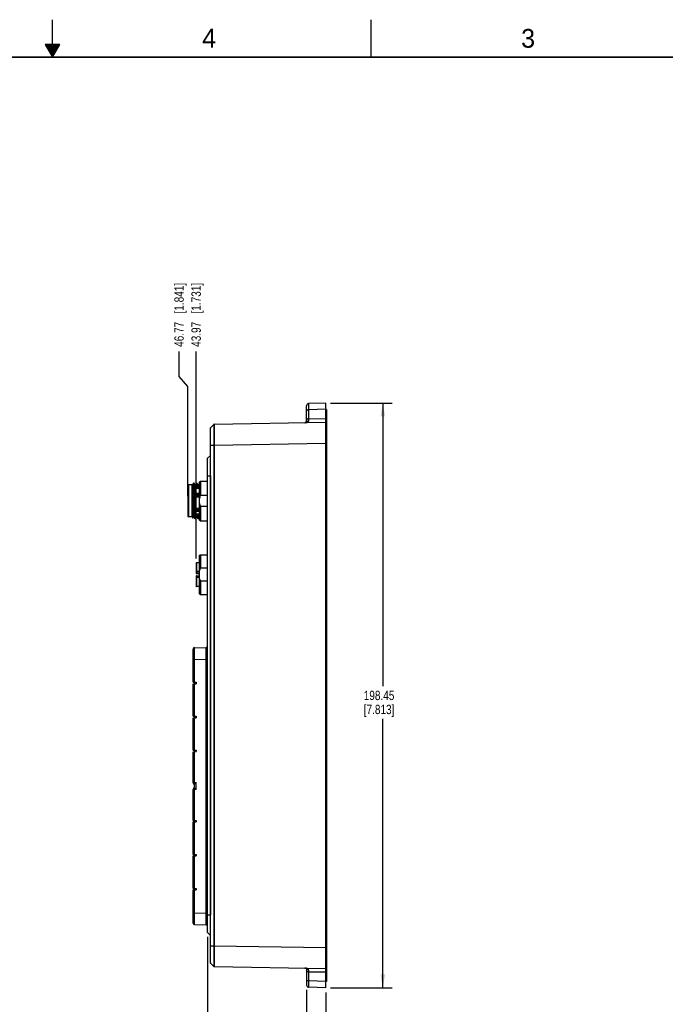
# Model space of a CAD drawing. Header units: inches. Extents: x 0 to 34, y 0 to 22.
# Tile 30 of 63: x 16.6 to 25.2, y 8.8 to 22. Entities that reach past the tile are written whole.
import ezdxf

# ---------------------------------------------------------------- set-up
doc = ezdxf.new("R2010")
doc.units = ezdxf.units.IN
doc.header["$LTSCALE"] = 1.87
doc.header["$MEASUREMENT"] = 0
doc.layers.get('0').update_dxf_attribs({"linetype": 'CONTINUOUS'})
doc.layers.add('DIMENSIONS', color=7, linetype='CONTINUOUS')
doc.styles.get("Standard").update_dxf_attribs({"font": 'txt', "width": 0.8})
doc.styles.add('TEXTSTYLE_2', font='txt')
doc.dimstyles.new('DIMSTYLE_1', dxfattribs={"dimtxt": 0.125, "dimasz": 0.18, "dimexe": 0.125, "dimexo": 0.0625, "dimgap": 0.0625, "dimtad": 0, "dimtih": 1, "dimtoh": 1, "dimzin": 0, "dimdsep": 46, "dimtxsty": 'STANDARD', "dimblk": '_FILLED', "dimblk1": '_FILLED', "dimblk2": '_FILLED', "dimcen": 0.09, "dimazin": 0, "dimtp": 0.01, "dimtm": 0.01, "dimtfac": 1, "dimtofl": 0, "dimtmove": 0, "dimatfit": 3, "dimldrblk": '_FILLED', "dimfxl": 1, "dimtolj": 1, "dimtzin": 0, "dimarcsym": 0})
doc.dimstyles.new('DIMSTYLE_2', dxfattribs={"dimtxt": 0.125, "dimasz": 0.18, "dimexe": 0.125, "dimexo": 0.0625, "dimgap": 0.03125, "dimtad": 0, "dimtih": 1, "dimtoh": 1, "dimzin": 0, "dimdsep": 46, "dimtxsty": 'STANDARD', "dimblk": '_FILLED', "dimblk1": '_FILLED', "dimblk2": '_FILLED', "dimcen": 0.09, "dimazin": 0, "dimtp": 0.01, "dimtm": 0.01, "dimtfac": 1, "dimtofl": 0, "dimtmove": 0, "dimatfit": 3, "dimldrblk": '_FILLED', "dimfxl": 1, "dimtolj": 1, "dimtzin": 0, "dimarcsym": 0})

# ---------------------------------------------------------------- blocks, each defined once
blk = doc.blocks.new('_FILLED')
at = {"color": 0, "linetype": 'BYBLOCK'}
blk.add_solid([(0, 0), (-1, 0.174), (-1, -0.174)], dxfattribs=at)
blk = doc.blocks.new('*D7')
at = {"layer": 'DIMENSIONS', "color": 2, "linetype": 'CONTINUOUS'}
for p, q in [((20.711, 16.879), (21.535, 16.879)), ((21.41, 16.879), (21.41, 13.097)), ((21.41, 9.066), (21.41, 12.66)), ((20.711, 9.066), (21.535, 9.066))]:
    blk.add_line(p, q, dxfattribs=at)
at = {"layer": 'DIMENSIONS', "color": 2, "linetype": 'CONTINUOUS', "xscale": 0.18, "yscale": 0.18, "zscale": 0.18}
for p, rotation in [((21.41, 16.879), 90), ((21.41, 9.066), 270)]:
    blk.add_blockref('_FILLED', p, dxfattribs=dict(at, rotation=rotation))
at = {"layer": 'DIMENSIONS', "color": 2, "linetype": 'CONTINUOUS', "insert": (21.36, 13.035), "char_height": 0.125, "width": 0.7, "attachment_point": 2, "line_spacing_factor": 0.9}
blk.add_mtext('198.45\\P[7.813]', dxfattribs=at)
blk = doc.blocks.new('*D8')
at = {"layer": 'DIMENSIONS', "color": 2, "linetype": 'CONTINUOUS'}
blk.add_line((20.392, 9.039), (20.392, 8.378), dxfattribs=at)
at = {"layer": 'DIMENSIONS', "color": 2, "linetype": 'CONTINUOUS', "insert": (20.33, 8.316), "char_height": 0.125, "width": 1.425, "attachment_point": 3, "rotation": 90, "line_spacing_factor": 0.9}
blk.add_mtext('2X 6.50{\\ftxt.shx;\\W1.000000;\\H0.125000; }[.256]', dxfattribs=at)
blk = doc.blocks.new('*D9')
at = {"layer": 'DIMENSIONS', "color": 2, "linetype": 'CONTINUOUS'}
blk.add_line((20.648, 9.003), (20.648, 8.378), dxfattribs=at)
at = {"layer": 'DIMENSIONS', "color": 2, "linetype": 'CONTINUOUS', "insert": (20.586, 8.316), "char_height": 0.125, "width": 1.125, "attachment_point": 3, "rotation": 90, "line_spacing_factor": 0.9}
blk.add_mtext('0.00{\\ftxt.shx;\\W1.000000;\\H0.125000; }[.000]', dxfattribs=at)
blk = doc.blocks.new('*D10')
at = {"layer": 'DIMENSIONS', "color": 2, "linetype": 'CONTINUOUS'}
blk.add_line((19.069, 9.745), (19.069, 8.378), dxfattribs=at)
at = {"layer": 'DIMENSIONS', "color": 2, "linetype": 'CONTINUOUS', "insert": (19.007, 8.316), "char_height": 0.125, "width": 1.325, "attachment_point": 3, "rotation": 90, "line_spacing_factor": 0.9}
blk.add_mtext('40.10{\\ftxt.shx;\\W1.000000;\\H0.125000; }[1.579]', dxfattribs=at)
blk = doc.blocks.new('*D11')
at = {"layer": 'DIMENSIONS', "color": 2, "linetype": 'CONTINUOUS'}
blk.add_line((18.917, 14.802), (18.917, 17.566), dxfattribs=at)
at = {"layer": 'DIMENSIONS', "color": 2, "linetype": 'CONTINUOUS', "insert": (18.855, 17.629), "char_height": 0.125, "width": 1.325, "attachment_point": 1, "rotation": 90, "line_spacing_factor": 0.9}
blk.add_mtext('43.97{\\ftxt.shx;\\W1.000000;\\H0.125000; }[1.731]', dxfattribs=at)
blk = doc.blocks.new('*D12')
at = {"layer": 'DIMENSIONS', "color": 2, "linetype": 'CONTINUOUS'}
for p, q in [((18.689, 17.231), (18.689, 17.566)), ((18.807, 17.099), (18.689, 17.231)), ((18.807, 15.633), (18.807, 17.099))]:
    blk.add_line(p, q, dxfattribs=at)
at = {"layer": 'DIMENSIONS', "color": 2, "linetype": 'CONTINUOUS', "insert": (18.627, 17.629), "char_height": 0.125, "width": 1.325, "attachment_point": 1, "rotation": 90, "line_spacing_factor": 0.9}
blk.add_mtext('46.77{\\ftxt.shx;\\W1.000000;\\H0.125000; }[1.841]', dxfattribs=at)

msp = doc.modelspace()

# ---------------------------------------------------------------- linework, layer by layer
at = {"color": 2, "linetype": 'CONTINUOUS'}
for p, q in [((17, 21.5), (17, 22)), ((21.25, 22), (21.25, 21.5)), ((16.902, 21.67), (17, 21.5)), ((17.098, 21.67), (16.902, 21.67)), ((16.908, 21.66), (17.092, 21.66)), ((16.913, 21.65), (17.087, 21.65)), ((16.919, 21.64), (17.081, 21.64)), ((16.925, 21.63), (17.075, 21.63)), ((16.931, 21.62), (17.069, 21.62)), ((16.937, 21.61), (17.064, 21.61)), ((16.942, 21.6), (17.058, 21.6)), ((16.948, 21.59), (17.052, 21.59)), ((16.954, 21.58), (17.046, 21.58)), ((17, 21.5), (17.098, 21.67)), ((16.96, 21.57), (17.04, 21.57)), ((16.965, 21.56), (17.035, 21.56)), ((16.971, 21.55), (17.029, 21.55)), ((16.977, 21.54), (17.023, 21.54)), ((16.983, 21.53), (17.017, 21.53)), ((16.988, 21.52), (17.012, 21.52)), ((16.994, 21.51), (17.006, 21.51))]:
    msp.add_line(p, q, dxfattribs=at)
at = {"color": 7, "linetype": 'CONTINUOUS'}
for p, q in [((20.392, 16.62), (20.392, 16.843)), ((20.648, 16.879), (20.419, 16.871)), ((20.648, 9.066), (20.648, 16.879)), ((20.648, 16.795), (20.419, 16.787)), ((20.419, 16.787), (20.419, 16.667)), ((20.66, 16.793), (20.648, 16.792)), ((20.66, 16.746), (20.648, 16.745)), ((20.66, 16.793), (20.66, 9.152)), ((19.154, 16.593), (19.111, 16.549)), ((19.154, 16.593), (19.119, 16.558)), ((19.154, 16.593), (19.154, 16.593)), ((19.154, 16.593), (19.154, 16.584)), ((19.159, 16.595), (20.648, 16.621)), ((19.159, 16.595), (19.159, 16.587)), ((20.392, 16.62), (20.386, 16.618)), ((20.393, 16.62), (20.386, 16.618)), ((20.392, 16.619), (20.399, 16.62)), ((20.399, 16.62), (20.405, 16.622)), ((20.419, 16.667), (20.648, 16.671)), ((20.648, 16.622), (20.66, 16.623)), ((19.109, 9.401), (19.109, 16.544)), ((19.111, 16.548), (19.111, 16.549)), ((19.111, 16.548), (19.111, 16.549)), ((19.111, 16.316), (19.111, 16.548)), ((20.66, 16.536), (20.648, 16.536)), ((19.109, 16.316), (19.154, 16.316)), ((19.111, 9.604), (19.111, 16.348)), ((19.154, 16.316), (19.154, 9.629)), ((19.159, 16.316), (20.648, 16.342)), ((19.159, 16.316), (19.159, 9.629)), ((20.66, 16.345), (20.648, 16.345)), ((19.069, 9.807), (19.069, 16.137)), ((19.07, 16.14), (19.108, 16.178)), ((19.07, 9.805), (19.07, 16.14)), ((18.882, 15.807), (18.871, 15.788)), ((18.882, 15.807), (18.882, 15.807)), ((18.89, 15.807), (18.882, 15.807)), ((18.901, 15.788), (18.89, 15.807)), ((18.89, 15.807), (18.89, 15.807)), ((18.921, 15.807), (18.91, 15.788)), ((18.921, 15.807), (18.921, 15.807)), ((18.929, 15.807), (18.921, 15.807)), ((18.94, 15.788), (18.929, 15.807)), ((18.929, 15.807), (18.929, 15.807)), ((18.929, 15.806), (18.929, 15.807)), ((18.96, 15.807), (18.949, 15.788)), ((18.961, 15.807), (18.96, 15.807)), ((18.964, 15.807), (18.961, 15.807)), ((18.964, 15.828), (18.978, 15.836)), ((18.964, 15.313), (18.964, 15.828)), ((18.978, 15.836), (18.978, 15.642)), ((18.978, 15.836), (19.069, 15.836)), ((19.069, 15.905), (19.108, 15.905)), ((19.108, 15.905), (19.108, 10.039)), ((18.807, 15.777), (18.815, 15.785)), ((18.807, 15.777), (18.807, 15.364)), ((18.815, 15.785), (18.815, 15.356)), ((18.866, 15.785), (18.815, 15.785)), ((18.866, 15.356), (18.866, 15.785)), ((18.868, 15.679), (18.866, 15.785)), ((18.895, 15.73), (18.895, 15.733)), ((18.905, 15.403), (18.905, 15.738)), ((18.905, 15.737), (18.905, 15.738)), ((18.905, 15.733), (18.905, 15.737)), ((18.905, 15.731), (18.905, 15.733)), ((18.905, 15.724), (18.905, 15.731)), ((18.909, 15.742), (18.909, 15.399)), ((18.909, 15.742), (18.964, 15.742)), ((18.964, 15.669), (18.909, 15.669)), ((18.964, 15.652), (18.909, 15.652)), ((18.964, 15.634), (18.909, 15.634)), ((18.909, 15.626), (18.964, 15.626)), ((19.069, 15.642), (18.978, 15.642)), ((18.904, 15.403), (18.904, 15.412)), ((18.904, 15.403), (18.904, 15.403)), ((18.906, 15.469), (18.905, 15.47)), ((18.964, 15.468), (18.909, 15.468)), ((18.909, 15.463), (18.964, 15.463)), ((18.909, 15.451), (18.964, 15.451)), ((18.909, 15.434), (18.964, 15.434)), ((18.909, 15.399), (18.964, 15.399)), ((18.978, 15.499), (18.978, 15.305)), ((18.978, 15.499), (19.069, 15.499)), ((18.807, 15.364), (18.815, 15.356)), ((18.866, 15.356), (18.815, 15.356)), ((18.866, 15.356), (18.874, 15.342)), ((18.874, 15.342), (18.881, 15.353)), ((18.874, 15.342), (18.874, 15.342)), ((18.89, 15.353), (18.901, 15.335)), ((18.901, 15.334), (18.901, 15.335)), ((18.901, 15.335), (18.901, 15.335)), ((18.901, 15.334), (18.909, 15.334)), ((18.91, 15.335), (18.909, 15.334)), ((18.91, 15.335), (18.92, 15.353)), ((18.93, 15.353), (18.941, 15.335)), ((18.941, 15.334), (18.941, 15.335)), ((18.941, 15.334), (18.949, 15.334)), ((18.949, 15.335), (18.96, 15.353)), ((18.949, 15.335), (18.949, 15.334)), ((18.964, 15.313), (18.978, 15.305)), ((18.978, 15.305), (19.069, 15.305)), ((18.917, 14.74), (18.917, 14.605)), ((18.921, 14.744), (18.921, 14.601)), ((18.964, 14.744), (18.921, 14.744)), ((18.964, 14.744), (18.921, 14.744)), ((18.964, 14.844), (18.978, 14.852)), ((18.964, 14.328), (18.964, 14.844)), ((18.978, 14.852), (18.978, 14.671)), ((18.978, 14.852), (19.069, 14.852)), ((18.964, 14.627), (18.921, 14.627)), ((18.964, 14.607), (18.921, 14.607)), ((19.069, 14.671), (18.978, 14.671)), ((18.917, 14.567), (18.917, 14.432)), ((18.921, 14.601), (18.964, 14.601)), ((18.921, 14.571), (18.921, 14.429)), ((18.921, 14.571), (18.964, 14.571)), ((18.921, 14.566), (18.964, 14.566)), ((18.964, 14.546), (18.921, 14.546)), ((18.978, 14.502), (18.978, 14.321)), ((18.978, 14.502), (19.069, 14.502)), ((18.964, 14.429), (18.921, 14.429)), ((18.964, 14.429), (18.921, 14.429)), ((18.964, 14.328), (18.978, 14.321)), ((18.978, 14.321), (19.069, 14.321)), ((18.878, 13.149), (18.878, 13.591)), ((18.897, 13.61), (19.05, 13.614)), ((18.878, 13.453), (18.897, 13.453)), ((18.897, 13.453), (19.05, 13.457)), ((18.897, 13.149), (18.897, 13.453)), ((19.05, 10.064), (19.05, 13.457)), ((19.069, 13.457), (19.05, 13.457)), ((18.878, 13.149), (18.917, 13.148)), ((18.878, 13.128), (18.917, 13.129)), ((18.878, 12.695), (18.878, 13.128)), ((18.897, 12.694), (18.897, 13.129)), ((18.898, 13.149), (18.898, 13.129)), ((18.917, 13.148), (18.917, 13.129)), ((18.878, 12.695), (18.917, 12.694)), ((18.878, 12.674), (18.917, 12.675)), ((18.878, 12.241), (18.878, 12.674)), ((18.897, 12.24), (18.897, 12.675)), ((18.898, 12.694), (18.898, 12.675)), ((18.917, 12.694), (18.917, 12.675)), ((18.878, 12.241), (18.917, 12.24)), ((18.898, 12.24), (18.898, 12.221)), ((18.917, 12.24), (18.917, 12.221)), ((18.878, 12.22), (18.917, 12.221)), ((18.878, 11.806), (18.878, 12.22)), ((18.897, 11.81), (18.897, 12.221)), ((18.878, 11.81), (18.897, 11.81)), ((18.878, 11.303), (18.878, 11.717)), ((18.878, 11.713), (18.897, 11.713)), ((18.897, 11.81), (18.917, 11.809)), ((18.897, 11.786), (18.897, 11.787)), ((18.897, 11.786), (18.898, 11.786)), ((18.898, 11.737), (18.897, 11.737)), ((18.897, 11.737), (18.897, 11.737)), ((18.917, 11.714), (18.897, 11.713)), ((18.897, 11.302), (18.897, 11.713)), ((18.898, 11.737), (18.898, 11.787)), ((18.917, 11.714), (18.917, 11.809)), ((18.878, 11.303), (18.917, 11.302)), ((18.878, 11.282), (18.917, 11.283)), ((18.878, 10.849), (18.878, 11.282)), ((18.897, 10.848), (18.897, 11.283)), ((18.898, 11.302), (18.898, 11.283)), ((18.917, 11.302), (18.917, 11.283)), ((18.878, 10.849), (18.917, 10.848)), ((18.878, 10.828), (18.917, 10.829)), ((18.878, 10.395), (18.878, 10.828)), ((18.897, 10.394), (18.897, 10.829)), ((18.898, 10.848), (18.898, 10.829)), ((18.917, 10.848), (18.917, 10.829)), ((18.878, 10.395), (18.917, 10.394)), ((18.898, 10.394), (18.898, 10.374)), ((18.917, 10.394), (18.917, 10.375)), ((18.878, 10.374), (18.917, 10.375)), ((18.878, 9.93), (18.878, 10.374)), ((18.897, 10.068), (18.897, 10.374)), ((18.878, 10.068), (18.897, 10.068)), ((18.897, 10.068), (19.05, 10.064)), ((19.069, 10.064), (19.05, 10.064)), ((19.069, 10.039), (19.07, 10.039)), ((19.07, 10.039), (19.108, 10.039)), ((18.897, 9.911), (19.05, 9.907)), ((19.07, 9.805), (19.108, 9.767)), ((19.109, 9.629), (19.154, 9.629)), ((19.111, 9.395), (19.111, 9.604)), ((19.159, 9.629), (19.154, 9.629)), ((19.159, 9.629), (20.648, 9.603)), ((20.66, 9.599), (20.648, 9.599)), ((19.154, 9.352), (19.111, 9.395)), ((19.119, 9.387), (19.154, 9.352)), ((19.159, 9.37), (19.159, 9.351)), ((19.159, 9.354), (19.159, 9.351)), ((19.159, 9.351), (19.159, 9.349)), ((19.159, 9.349), (20.648, 9.323)), ((20.66, 9.408), (20.648, 9.409)), ((20.386, 9.326), (20.393, 9.324)), ((20.392, 9.324), (20.392, 9.101)), ((20.393, 9.324), (20.394, 9.323)), ((20.648, 9.273), (20.419, 9.277)), ((20.419, 9.277), (20.419, 9.157)), ((20.66, 9.322), (20.648, 9.322)), ((20.648, 9.149), (20.419, 9.157)), ((20.66, 9.199), (20.648, 9.199)), ((20.66, 9.152), (20.648, 9.152)), ((20.648, 9.066), (20.419, 9.074))]:
    msp.add_line(p, q, dxfattribs=at)
at = {"color": 7, "linetype": 'CONTINUOUS', "const_width": 0.02}
msp.add_lwpolyline([(33.5, 21.5), (0.5, 21.5)], dxfattribs=at)
at = {"color": 7, "linetype": 'CONTINUOUS'}
for points in [[(19.159, 16.595), (19.155, 16.594), (19.154, 16.593)], [(20.374, 16.616), (20.373, 16.616), (20.371, 16.616), (20.37, 16.616), (20.369, 16.616)], [(20.38, 16.617), (20.379, 16.617), (20.377, 16.617), (20.376, 16.617), (20.374, 16.616)], [(20.379, 16.617), (20.378, 16.617), (20.377, 16.617), (20.375, 16.617), (20.374, 16.616)], [(20.386, 16.618), (20.386, 16.618), (20.385, 16.618), (20.383, 16.618), (20.382, 16.617), (20.381, 16.617), (20.379, 16.617)], [(20.394, 16.62), (20.394, 16.621), (20.393, 16.62)], [(18.871, 15.788), (18.87, 15.787), (18.869, 15.786), (18.866, 15.785), (18.866, 15.785)], [(18.905, 15.785), (18.905, 15.785), (18.902, 15.786), (18.901, 15.787), (18.901, 15.788)], [(18.91, 15.788), (18.909, 15.787), (18.908, 15.786), (18.906, 15.785), (18.905, 15.785)], [(18.945, 15.785), (18.944, 15.785), (18.942, 15.786), (18.941, 15.787), (18.94, 15.788)], [(18.949, 15.788), (18.949, 15.787), (18.947, 15.786), (18.945, 15.785), (18.945, 15.785)], [(18.881, 15.353), (18.882, 15.354), (18.883, 15.355), (18.885, 15.356), (18.886, 15.356)], [(18.886, 15.356), (18.886, 15.356), (18.888, 15.355), (18.89, 15.354), (18.89, 15.354), (18.89, 15.353)], [(18.92, 15.353), (18.921, 15.354), (18.922, 15.355), (18.925, 15.356), (18.925, 15.356)], [(18.925, 15.356), (18.925, 15.356), (18.928, 15.355), (18.929, 15.354), (18.93, 15.353)], [(18.96, 15.353), (18.96, 15.354), (18.962, 15.355), (18.964, 15.356), (18.964, 15.356)], [(19.111, 9.453), (19.111, 9.514), (19.111, 9.604)], [(19.154, 9.352), (19.155, 9.351), (19.159, 9.349)], [(20.369, 9.328), (20.37, 9.328), (20.372, 9.328), (20.373, 9.328), (20.374, 9.328), (20.376, 9.328), (20.377, 9.328)], [(20.377, 9.328), (20.379, 9.327), (20.38, 9.327), (20.382, 9.327)], [(20.382, 9.327), (20.383, 9.327), (20.385, 9.326), (20.386, 9.326), (20.386, 9.326)]]:
    msp.add_lwpolyline(points, dxfattribs=at)
for centre, radius, start, end in [((20.42, 16.843), 0.0276, 92, 180), ((19.159, 16.587), 0.00787, 91, 135.5), ((22.358, 16.559), 3.2, 179.51, 179.7605), ((20.366, 16.763), 0.147, 271.0561, 274.0569), ((20.372, 16.721), 0.104, 279.0889, 281.2162), ((26.794, 16.672), 6.375, 180.0423, 180.3065), ((19.117, 16.544), 0.00787, 135.5, 180), ((19.117, 16.544), 0.00792, 165.2056, 179.9611), ((19.174, 14.592), 1.723, 90.4968, 90.679), ((19.073, 16.137), 0.00394, 135.75, 180), ((18.909, 15.738), 0.00394, 90, 180), ((18.909, 15.63), 0.00394, 90, 180), ((18.909, 15.467), 0.00394, 180, 270), ((18.909, 15.403), 0.00394, 180, 270), ((18.921, 14.74), 0.00394, 90, 180), ((18.921, 14.74), 0.00366, 174.3494, 179.9854), ((18.921, 14.611), 0.00394, 180, 270), ((18.921, 14.605), 0.00394, 180, 270), ((18.921, 14.567), 0.00394, 90, 180), ((18.921, 14.562), 0.00394, 90, 180), ((18.921, 14.433), 0.00366, 180.0146, 185.6507), ((18.921, 14.432), 0.00394, 180, 270), ((18.898, 13.591), 0.0197, 91.5, 180), ((19.05, 13.634), 0.0197, 271.5, 360), ((18.898, 11.806), 0.0197, 180, 268.5), ((18.898, 11.717), 0.0197, 91.5, 180), ((18.898, 9.93), 0.0197, 180, 268.5), ((19.05, 9.887), 0.0197, 0, 88.5), ((19.073, 9.807), 0.00394, 180, 224.25), ((19.117, 9.401), 0.00792, 180.0389, 194.7944), ((19.117, 9.401), 0.00787, 180, 224.5), ((19.159, 9.357), 0.00787, 224.4999, 269), ((20.366, 9.182), 0.147, 85.94, 88.9418), ((20.375, 9.237), 0.0908, 76.9876, 78.7744), ((20.412, 9.329), 0.02, 196.6408, 206.1943), ((25.918, 9.275), 5.499, 179.6769, 179.9834), ((20.42, 9.101), 0.0276, 180, 268)]:
    msp.add_arc(centre, radius, start, end, dxfattribs=at)
for points, knots in [([(20.419, 16.871), (20.419, 16.871), (20.419, 16.87), (20.419, 16.869), (20.419, 16.867), (20.419, 16.865), (20.419, 16.862), (20.419, 16.856), (20.419, 16.848), (20.419, 16.836), (20.419, 16.821), (20.419, 16.805), (20.419, 16.793), (20.419, 16.787)], [0, 0, 0, 0, 0.004243, 0.016892, 0.037916, 0.067238, 0.104757, 0.150337, 0.264999, 0.409573, 0.581967, 0.779721, 1, 1, 1, 1]), ([(20.419, 16.787), (20.415, 16.787), (20.409, 16.786), (20.399, 16.782), (20.392, 16.776), (20.392, 16.771)], [0, 0, 0, 0, 0.312367, 0.593642, 1, 1, 1, 1]), ([(19.154, 16.584), (19.153, 16.552), (19.153, 16.463), (19.153, 16.373), (19.154, 16.316)], [0, 0, 0, 0, 0.360195, 1, 1, 1, 1]), ([(20.419, 16.667), (20.415, 16.667), (20.409, 16.666), (20.399, 16.663), (20.392, 16.656), (20.392, 16.652)], [0, 0, 0, 0, 0.312367, 0.593642, 1, 1, 1, 1]), ([(20.419, 16.638), (20.413, 16.638), (20.402, 16.635), (20.394, 16.625), (20.393, 16.62)], [0, 0, 0, 0, 0.528178, 1, 1, 1, 1]), ([(20.405, 16.622), (20.409, 16.624), (20.415, 16.627), (20.419, 16.635), (20.419, 16.638)], [0, 0, 0, 0, 0.531856, 1, 1, 1, 1]), ([(19.159, 16.573), (19.159, 16.538), (19.159, 16.453), (19.159, 16.367), (19.159, 16.316)], [0, 0, 0, 0, 0.400633, 1, 1, 1, 1]), ([(18.89, 15.353), (18.89, 15.354), (18.89, 15.354), (18.89, 15.356), (18.889, 15.358), (18.889, 15.361), (18.888, 15.367), (18.888, 15.375), (18.887, 15.385), (18.887, 15.397), (18.886, 15.41), (18.885, 15.431), (18.884, 15.46), (18.883, 15.498), (18.882, 15.539), (18.88, 15.581), (18.879, 15.623), (18.878, 15.657), (18.877, 15.682), (18.877, 15.7), (18.876, 15.716), (18.876, 15.731), (18.875, 15.745), (18.874, 15.757), (18.874, 15.765), (18.873, 15.771), (18.873, 15.775), (18.873, 15.779), (18.872, 15.781), (18.872, 15.784), (18.872, 15.786), (18.872, 15.787), (18.871, 15.787), (18.871, 15.788), (18.871, 15.788), (18.871, 15.788), (18.871, 15.788)], [0, 0, 0, 0, 0.001955, 0.005055, 0.009318, 0.014743, 0.02905, 0.047879, 0.071032, 0.098291, 0.129416, 0.164091, 0.242737, 0.331225, 0.42616, 0.523889, 0.62067, 0.712775, 0.755966, 0.796679, 0.834528, 0.86916, 0.900225, 0.927428, 0.950528, 0.960464, 0.969287, 0.976979, 0.983529, 0.988925, 0.993159, 0.996226, 0.997326, 0.998147, 0.999059, 1, 1, 1, 1]), ([(18.901, 15.335), (18.901, 15.336), (18.901, 15.337), (18.9, 15.339), (18.9, 15.344), (18.899, 15.351), (18.899, 15.36), (18.898, 15.371), (18.897, 15.384), (18.897, 15.398), (18.896, 15.421), (18.895, 15.452), (18.894, 15.492), (18.893, 15.536), (18.891, 15.58), (18.89, 15.624), (18.889, 15.666), (18.888, 15.7), (18.887, 15.724), (18.887, 15.74), (18.886, 15.755), (18.885, 15.768), (18.885, 15.78), (18.884, 15.789), (18.884, 15.796), (18.883, 15.8), (18.883, 15.802), (18.883, 15.804), (18.882, 15.806), (18.882, 15.806), (18.882, 15.807), (18.882, 15.807)], [0, 0, 0, 0, 0.002607, 0.006326, 0.017084, 0.032205, 0.05159, 0.075057, 0.102377, 0.133315, 0.167603, 0.244888, 0.331441, 0.424087, 0.51947, 0.614099, 0.704544, 0.787488, 0.825204, 0.859936, 0.891368, 0.919232, 0.943266, 0.963233, 0.978982, 0.985233, 0.990381, 0.994413, 0.997327, 0.999148, 1, 1, 1, 1]), ([(18.895, 15.733), (18.895, 15.738), (18.894, 15.748), (18.894, 15.762), (18.893, 15.774), (18.892, 15.785), (18.892, 15.793), (18.891, 15.799), (18.891, 15.802), (18.891, 15.804), (18.89, 15.806), (18.89, 15.806), (18.89, 15.807)], [0, 0, 0, 0, 0.212452, 0.402757, 0.569318, 0.710545, 0.824931, 0.911597, 0.944367, 0.97002, 0.988536, 1, 1, 1, 1]), ([(18.905, 15.738), (18.905, 15.742), (18.904, 15.749), (18.904, 15.758), (18.903, 15.766), (18.903, 15.773), (18.902, 15.779), (18.902, 15.783), (18.901, 15.786), (18.901, 15.787), (18.901, 15.788), (18.901, 15.788)], [0, 0, 0, 0, 0.212104, 0.401198, 0.566156, 0.706028, 0.819876, 0.906922, 0.966892, 0.986749, 1, 1, 1, 1]), ([(18.914, 15.742), (18.914, 15.746), (18.914, 15.753), (18.913, 15.763), (18.913, 15.77), (18.913, 15.775), (18.912, 15.778), (18.912, 15.78), (18.912, 15.783), (18.911, 15.785), (18.911, 15.786), (18.911, 15.787), (18.911, 15.788), (18.911, 15.788), (18.91, 15.788), (18.91, 15.788), (18.91, 15.788), (18.91, 15.788)], [0, 0, 0, 0, 0.239953, 0.449079, 0.625562, 0.701148, 0.768136, 0.826413, 0.875869, 0.916404, 0.947948, 0.970551, 0.978585, 0.984551, 0.988691, 0.991729, 1, 1, 1, 1]), ([(18.926, 15.742), (18.926, 15.747), (18.925, 15.756), (18.925, 15.769), (18.924, 15.78), (18.924, 15.789), (18.923, 15.796), (18.923, 15.8), (18.922, 15.802), (18.922, 15.804), (18.922, 15.806), (18.922, 15.806), (18.921, 15.807), (18.921, 15.807)], [0, 0, 0, 0, 0.224668, 0.423554, 0.595017, 0.737631, 0.849993, 0.8945, 0.93115, 0.959907, 0.980772, 0.993857, 1, 1, 1, 1]), ([(18.934, 15.742), (18.933, 15.751), (18.933, 15.763), (18.932, 15.777), (18.932, 15.786), (18.931, 15.794), (18.931, 15.799), (18.93, 15.803), (18.93, 15.805), (18.93, 15.806), (18.929, 15.806)], [0, 0, 0, 0, 0.393391, 0.556836, 0.696339, 0.811097, 0.900371, 0.963466, 0.985034, 1, 1, 1, 1]), ([(18.944, 15.742), (18.944, 15.748), (18.943, 15.757), (18.943, 15.768), (18.942, 15.774), (18.942, 15.779), (18.941, 15.783), (18.941, 15.786), (18.94, 15.787), (18.94, 15.788), (18.94, 15.788)], [0, 0, 0, 0, 0.400689, 0.56529, 0.704802, 0.81854, 0.90585, 0.966235, 0.986377, 1, 1, 1, 1]), ([(18.954, 15.742), (18.954, 15.746), (18.953, 15.753), (18.953, 15.762), (18.952, 15.77), (18.952, 15.775), (18.952, 15.778), (18.951, 15.78), (18.951, 15.783), (18.951, 15.785), (18.951, 15.786), (18.95, 15.787), (18.95, 15.788), (18.95, 15.788), (18.95, 15.788), (18.949, 15.788), (18.949, 15.788)], [0, 0, 0, 0, 0.240068, 0.449159, 0.62566, 0.701312, 0.768369, 0.826687, 0.87613, 0.916609, 0.948132, 0.97077, 0.978833, 0.984827, 0.991748, 1, 1, 1, 1]), ([(18.964, 15.762), (18.964, 15.766), (18.964, 15.772), (18.964, 15.781), (18.963, 15.789), (18.963, 15.795), (18.962, 15.8), (18.962, 15.803), (18.961, 15.805), (18.961, 15.806), (18.961, 15.807), (18.961, 15.807), (18.961, 15.807)], [0, 0, 0, 0, 0.227075, 0.42677, 0.597804, 0.739349, 0.85065, 0.931007, 0.959436, 0.980099, 0.993243, 1, 1, 1, 1]), ([(18.886, 15.356), (18.886, 15.356), (18.885, 15.356), (18.885, 15.357), (18.885, 15.359), (18.884, 15.36), (18.884, 15.363), (18.884, 15.367), (18.883, 15.373), (18.883, 15.382), (18.882, 15.393), (18.881, 15.405), (18.881, 15.419), (18.88, 15.435), (18.879, 15.458), (18.878, 15.49), (18.877, 15.529), (18.876, 15.571), (18.875, 15.612), (18.873, 15.652), (18.872, 15.683), (18.872, 15.706), (18.871, 15.722), (18.87, 15.736), (18.87, 15.748), (18.869, 15.759), (18.869, 15.768), (18.868, 15.774), (18.868, 15.779), (18.867, 15.781), (18.867, 15.783), (18.867, 15.784), (18.866, 15.785), (18.866, 15.785), (18.866, 15.785)], [0, 0, 0, 0, 0.000935, 0.002879, 0.005967, 0.010217, 0.015628, 0.022193, 0.038751, 0.059738, 0.08494, 0.114135, 0.147047, 0.183342, 0.222684, 0.308972, 0.402589, 0.499944, 0.597304, 0.690925, 0.777226, 0.816571, 0.852879, 0.885799, 0.914997, 0.940215, 0.961214, 0.977774, 0.984347, 0.989768, 0.994026, 0.99712, 0.999064, 1, 1, 1, 1]), ([(18.881, 15.353), (18.881, 15.353), (18.881, 15.353), (18.881, 15.353), (18.88, 15.354), (18.88, 15.354), (18.88, 15.355), (18.88, 15.356), (18.879, 15.359), (18.879, 15.362), (18.879, 15.367), (18.878, 15.372), (18.878, 15.379), (18.877, 15.386), (18.877, 15.394), (18.876, 15.403), (18.876, 15.416), (18.875, 15.434), (18.874, 15.458), (18.874, 15.484), (18.872, 15.521), (18.871, 15.568), (18.869, 15.624), (18.868, 15.662), (18.868, 15.679)], [0, 0, 0, 0, 0.000979, 0.001621, 0.002621, 0.004267, 0.006616, 0.009681, 0.017973, 0.029135, 0.043137, 0.059946, 0.079495, 0.101675, 0.126376, 0.153488, 0.182898, 0.248135, 0.320885, 0.399812, 0.483553, 0.659347, 0.835695, 1, 1, 1, 1]), ([(18.874, 15.342), (18.874, 15.342), (18.874, 15.342), (18.874, 15.343), (18.874, 15.343), (18.874, 15.345), (18.874, 15.347), (18.873, 15.351), (18.873, 15.355), (18.873, 15.361), (18.873, 15.367), (18.873, 15.377), (18.872, 15.391), (18.872, 15.411), (18.871, 15.433), (18.871, 15.457), (18.871, 15.483), (18.87, 15.521), (18.869, 15.568), (18.869, 15.625), (18.868, 15.662), (18.868, 15.679)], [0, 0, 0, 0, 0.000909, 0.002487, 0.004745, 0.007684, 0.01561, 0.026241, 0.039538, 0.055454, 0.073923, 0.094875, 0.143887, 0.201712, 0.267378, 0.339811, 0.417796, 0.499997, 0.671376, 0.842062, 1, 1, 1, 1]), ([(18.904, 15.412), (18.903, 15.437), (18.901, 15.504), (18.899, 15.592), (18.897, 15.673), (18.895, 15.712), (18.895, 15.73)], [0, 0, 0, 0, 0.232238, 0.636618, 0.830914, 1, 1, 1, 1]), ([(18.909, 15.742), (18.909, 15.745), (18.909, 15.752), (18.908, 15.76), (18.908, 15.768), (18.907, 15.774), (18.907, 15.778), (18.907, 15.782), (18.906, 15.784), (18.906, 15.785), (18.905, 15.785), (18.905, 15.785)], [0, 0, 0, 0, 0.226381, 0.42578, 0.596765, 0.738324, 0.849718, 0.930267, 0.979602, 0.992936, 1, 1, 1, 1]), ([(18.909, 15.669), (18.909, 15.669), (18.908, 15.669), (18.907, 15.669), (18.906, 15.668), (18.905, 15.667), (18.905, 15.667)], [0, 0, 0, 0, 0.307623, 0.585239, 0.81379, 1, 1, 1, 1]), ([(18.909, 15.652), (18.908, 15.652), (18.907, 15.652), (18.906, 15.654), (18.905, 15.655), (18.905, 15.655)], [0, 0, 0, 0, 0.514698, 0.761428, 1, 1, 1, 1]), ([(18.949, 15.742), (18.949, 15.745), (18.948, 15.751), (18.948, 15.76), (18.947, 15.768), (18.947, 15.774), (18.946, 15.778), (18.946, 15.782), (18.945, 15.784), (18.945, 15.785), (18.945, 15.785), (18.945, 15.785)], [0, 0, 0, 0, 0.226461, 0.425792, 0.596757, 0.738409, 0.849832, 0.930245, 0.979559, 0.992921, 1, 1, 1, 1]), ([(18.909, 15.626), (18.909, 15.626), (18.908, 15.626), (18.907, 15.626), (18.906, 15.625), (18.905, 15.625), (18.905, 15.625)], [0, 0, 0, 0, 0.348216, 0.649591, 0.868213, 1, 1, 1, 1]), ([(18.964, 15.602), (18.965, 15.606), (18.969, 15.619), (18.974, 15.633), (18.978, 15.642)], [0, 0, 0, 0, 0.250178, 1, 1, 1, 1]), ([(18.978, 15.499), (18.974, 15.508), (18.969, 15.522), (18.965, 15.535), (18.964, 15.539)], [0, 0, 0, 0, 0.749822, 1, 1, 1, 1]), ([(18.909, 15.334), (18.909, 15.334), (18.909, 15.335), (18.909, 15.336), (18.908, 15.337), (18.908, 15.339), (18.908, 15.342), (18.907, 15.346), (18.907, 15.353), (18.906, 15.363), (18.906, 15.374), (18.905, 15.388), (18.905, 15.398), (18.904, 15.403)], [0, 0, 0, 0, 0.006021, 0.019055, 0.039989, 0.068907, 0.105755, 0.150447, 0.262958, 0.405599, 0.577235, 0.776023, 1, 1, 1, 1]), ([(18.905, 15.449), (18.905, 15.449), (18.906, 15.45), (18.907, 15.451), (18.908, 15.451), (18.909, 15.451), (18.909, 15.451)], [0, 0, 0, 0, 0.209467, 0.444656, 0.71203, 1, 1, 1, 1]), ([(18.909, 15.434), (18.908, 15.434), (18.907, 15.434), (18.906, 15.435), (18.905, 15.436), (18.905, 15.437)], [0, 0, 0, 0, 0.532569, 0.774381, 1, 1, 1, 1]), ([(18.909, 15.468), (18.909, 15.468), (18.907, 15.468), (18.906, 15.469), (18.906, 15.469)], [0, 0, 0, 0, 0.553252, 1, 1, 1, 1]), ([(18.92, 15.353), (18.92, 15.353), (18.92, 15.353), (18.92, 15.353), (18.92, 15.354), (18.92, 15.354), (18.919, 15.355), (18.919, 15.357), (18.919, 15.358), (18.918, 15.361), (18.918, 15.363), (18.918, 15.366), (18.918, 15.371), (18.917, 15.378), (18.917, 15.388), (18.916, 15.395), (18.916, 15.399)], [0, 0, 0, 0, 0.008249, 0.015195, 0.021194, 0.029258, 0.051898, 0.083433, 0.123945, 0.173407, 0.231711, 0.298733, 0.374346, 0.550816, 0.759949, 1, 1, 1, 1]), ([(18.925, 15.356), (18.925, 15.356), (18.925, 15.356), (18.924, 15.357), (18.924, 15.359), (18.923, 15.363), (18.923, 15.368), (18.922, 15.374), (18.922, 15.381), (18.922, 15.39), (18.921, 15.396), (18.921, 15.399)], [0, 0, 0, 0, 0.007082, 0.020462, 0.069816, 0.150202, 0.261587, 0.403273, 0.574268, 0.773556, 1, 1, 1, 1]), ([(18.93, 15.353), (18.93, 15.354), (18.929, 15.354), (18.929, 15.356), (18.929, 15.358), (18.928, 15.362), (18.928, 15.367), (18.927, 15.374), (18.927, 15.384), (18.926, 15.393), (18.926, 15.399)], [0, 0, 0, 0, 0.013538, 0.033608, 0.093826, 0.180959, 0.294719, 0.434355, 0.59904, 1, 1, 1, 1]), ([(18.941, 15.335), (18.94, 15.335), (18.94, 15.335), (18.94, 15.337), (18.94, 15.338), (18.939, 15.341), (18.939, 15.346), (18.938, 15.354), (18.938, 15.363), (18.937, 15.373), (18.937, 15.386), (18.936, 15.394), (18.936, 15.399)], [0, 0, 0, 0, 0.01188, 0.030627, 0.056385, 0.089189, 0.175859, 0.289968, 0.43055, 0.596616, 0.786978, 1, 1, 1, 1]), ([(18.949, 15.334), (18.949, 15.334), (18.948, 15.335), (18.948, 15.336), (18.948, 15.337), (18.947, 15.339), (18.947, 15.341), (18.947, 15.345), (18.946, 15.352), (18.946, 15.361), (18.945, 15.372), (18.944, 15.385), (18.944, 15.394), (18.944, 15.399)], [0, 0, 0, 0, 0.006132, 0.019207, 0.040062, 0.068806, 0.105434, 0.14991, 0.262188, 0.404875, 0.576476, 0.775388, 1, 1, 1, 1]), ([(18.96, 15.353), (18.96, 15.353), (18.96, 15.353), (18.959, 15.353), (18.959, 15.354), (18.959, 15.354), (18.959, 15.355), (18.958, 15.357), (18.958, 15.358), (18.958, 15.361), (18.958, 15.363), (18.957, 15.366), (18.957, 15.371), (18.956, 15.379), (18.956, 15.388), (18.956, 15.395), (18.955, 15.399)], [0, 0, 0, 0, 0.008278, 0.015227, 0.02125, 0.029348, 0.052061, 0.083644, 0.124138, 0.17353, 0.231785, 0.298823, 0.374487, 0.551014, 0.760002, 1, 1, 1, 1]), ([(18.964, 15.356), (18.964, 15.356), (18.964, 15.356), (18.964, 15.357), (18.963, 15.359), (18.963, 15.363), (18.962, 15.368), (18.962, 15.374), (18.961, 15.381), (18.961, 15.39), (18.961, 15.396), (18.96, 15.399)], [0, 0, 0, 0, 0.007077, 0.020427, 0.069743, 0.150246, 0.261671, 0.403266, 0.574213, 0.773587, 1, 1, 1, 1]), ([(18.921, 14.744), (18.92, 14.744), (18.918, 14.743), (18.917, 14.741), (18.917, 14.74)], [0, 0, 0, 0, 0.505227, 1, 1, 1, 1]), ([(18.921, 14.627), (18.92, 14.627), (18.919, 14.627), (18.918, 14.626), (18.917, 14.626), (18.917, 14.626)], [0, 0, 0, 0, 0.668172, 0.885551, 1, 1, 1, 1]), ([(18.921, 14.546), (18.92, 14.546), (18.919, 14.546), (18.918, 14.546), (18.917, 14.547), (18.917, 14.547)], [0, 0, 0, 0, 0.668172, 0.885551, 1, 1, 1, 1]), ([(18.921, 14.429), (18.92, 14.429), (18.918, 14.43), (18.917, 14.432), (18.917, 14.432)], [0, 0, 0, 0, 0.505227, 1, 1, 1, 1]), ([(18.897, 13.453), (18.897, 13.463), (18.897, 13.484), (18.897, 13.509), (18.897, 13.529), (18.897, 13.542), (18.897, 13.555), (18.897, 13.567), (18.897, 13.577), (18.897, 13.586), (18.897, 13.593), (18.897, 13.597), (18.897, 13.6), (18.897, 13.603), (18.897, 13.605), (18.897, 13.606), (18.897, 13.608), (18.897, 13.609), (18.897, 13.609), (18.897, 13.609), (18.897, 13.61), (18.897, 13.61), (18.897, 13.61), (18.897, 13.61), (18.897, 13.61), (18.897, 13.61)], [0, 0, 0, 0, 0.198175, 0.390631, 0.482319, 0.569427, 0.650705, 0.724949, 0.791116, 0.848426, 0.896419, 0.916867, 0.934958, 0.950716, 0.964181, 0.975401, 0.984433, 0.988148, 0.99134, 0.994018, 0.996189, 0.997864, 0.99905, 0.999758, 1, 1, 1, 1]), ([(19.05, 13.457), (19.05, 13.467), (19.05, 13.488), (19.05, 13.513), (19.05, 13.533), (19.05, 13.546), (19.05, 13.559), (19.05, 13.571), (19.05, 13.581), (19.05, 13.59), (19.05, 13.597), (19.05, 13.601), (19.05, 13.604), (19.05, 13.607), (19.05, 13.609), (19.05, 13.61), (19.05, 13.612), (19.05, 13.613), (19.05, 13.613), (19.05, 13.614), (19.05, 13.614), (19.05, 13.614), (19.05, 13.614), (19.05, 13.614), (19.05, 13.614), (19.05, 13.614)], [0, 0, 0, 0, 0.198189, 0.390665, 0.482364, 0.569482, 0.650769, 0.725019, 0.791188, 0.848495, 0.896482, 0.916925, 0.93501, 0.950763, 0.964221, 0.975434, 0.98446, 0.988171, 0.99136, 0.994034, 0.996202, 0.997874, 0.999057, 0.999761, 1, 1, 1, 1]), ([(18.897, 11.787), (18.897, 11.787), (18.897, 11.788), (18.897, 11.791), (18.897, 11.796), (18.897, 11.802), (18.897, 11.807), (18.897, 11.81)], [0, 0, 0, 0, 0.052372, 0.131488, 0.36041, 0.661152, 1, 1, 1, 1]), ([(18.897, 11.713), (18.897, 11.716), (18.897, 11.72), (18.897, 11.725), (18.897, 11.729), (18.897, 11.732), (18.897, 11.734), (18.897, 11.736), (18.897, 11.736), (18.897, 11.737)], [0, 0, 0, 0, 0.357423, 0.521405, 0.66827, 0.793207, 0.892123, 0.961794, 1, 1, 1, 1]), ([(18.898, 11.787), (18.898, 11.787), (18.898, 11.787), (18.898, 11.788), (18.899, 11.789), (18.9, 11.791), (18.902, 11.793), (18.904, 11.796), (18.907, 11.799), (18.91, 11.802), (18.914, 11.806), (18.916, 11.808), (18.917, 11.809)], [0, 0, 0, 0, 0.019575, 0.049026, 0.087865, 0.134916, 0.24862, 0.381352, 0.526727, 0.68031, 0.838898, 1, 1, 1, 1]), ([(18.917, 11.714), (18.916, 11.715), (18.914, 11.717), (18.91, 11.721), (18.907, 11.724), (18.904, 11.727), (18.902, 11.73), (18.9, 11.733), (18.899, 11.734), (18.898, 11.735), (18.898, 11.736), (18.898, 11.736), (18.898, 11.737)], [0, 0, 0, 0, 0.161102, 0.31969, 0.473272, 0.618647, 0.751379, 0.865083, 0.912134, 0.950973, 0.980425, 1, 1, 1, 1]), ([(18.897, 9.911), (18.897, 9.911), (18.897, 9.911), (18.897, 9.911), (18.897, 9.911), (18.897, 9.911), (18.897, 9.912), (18.897, 9.912), (18.897, 9.913), (18.897, 9.913), (18.897, 9.915), (18.897, 9.916), (18.897, 9.919), (18.897, 9.921), (18.897, 9.924), (18.897, 9.928), (18.897, 9.935), (18.897, 9.944), (18.897, 9.954), (18.897, 9.966), (18.897, 9.979), (18.897, 9.992), (18.897, 10.012), (18.897, 10.037), (18.897, 10.058), (18.897, 10.068)], [0, 0, 0, 0, 0.000242, 0.00095, 0.002136, 0.003811, 0.005982, 0.00866, 0.011852, 0.015567, 0.024598, 0.035818, 0.049282, 0.06504, 0.083131, 0.103578, 0.15157, 0.208879, 0.275046, 0.349289, 0.430568, 0.517676, 0.609365, 0.801823, 1, 1, 1, 1]), ([(19.05, 9.907), (19.05, 9.907), (19.05, 9.907), (19.05, 9.907), (19.05, 9.907), (19.05, 9.907), (19.05, 9.908), (19.05, 9.908), (19.05, 9.909), (19.05, 9.909), (19.05, 9.911), (19.05, 9.912), (19.05, 9.915), (19.05, 9.917), (19.05, 9.92), (19.05, 9.924), (19.05, 9.931), (19.05, 9.94), (19.05, 9.95), (19.05, 9.962), (19.05, 9.975), (19.05, 9.988), (19.05, 10.008), (19.05, 10.033), (19.05, 10.054), (19.05, 10.064)], [0, 0, 0, 0, 0.000239, 0.000943, 0.002126, 0.003798, 0.005966, 0.00864, 0.011828, 0.01554, 0.024565, 0.035778, 0.049236, 0.064987, 0.083072, 0.103515, 0.1515, 0.208806, 0.274974, 0.349223, 0.43051, 0.517629, 0.609329, 0.801808, 1, 1, 1, 1]), ([(19.154, 9.629), (19.154, 9.611), (19.154, 9.575), (19.154, 9.522), (19.153, 9.474), (19.153, 9.437), (19.153, 9.411), (19.153, 9.395), (19.153, 9.382), (19.154, 9.371), (19.154, 9.363), (19.154, 9.357), (19.154, 9.354), (19.154, 9.353), (19.153, 9.352), (19.154, 9.352)], [0, 0, 0, 0, 0.197456, 0.389352, 0.567842, 0.723279, 0.789473, 0.84686, 0.894985, 0.933708, 0.963168, 0.983706, 0.990776, 0.9958, 1, 1, 1, 1]), ([(19.159, 9.629), (19.159, 9.577), (19.159, 9.49), (19.159, 9.404), (19.159, 9.37)], [0, 0, 0, 0, 0.603818, 1, 1, 1, 1]), ([(20.419, 9.277), (20.415, 9.277), (20.409, 9.278), (20.399, 9.281), (20.392, 9.288), (20.392, 9.293)], [0, 0, 0, 0, 0.312367, 0.593642, 1, 1, 1, 1]), ([(20.419, 9.306), (20.419, 9.309), (20.417, 9.314), (20.411, 9.319), (20.404, 9.323), (20.398, 9.324), (20.395, 9.325)], [0, 0, 0, 0, 0.221576, 0.454367, 0.71498, 1, 1, 1, 1]), ([(20.4, 9.313), (20.401, 9.312), (20.407, 9.308), (20.414, 9.306), (20.419, 9.306)], [0, 0, 0, 0, 0.241662, 1, 1, 1, 1]), ([(20.419, 9.157), (20.415, 9.158), (20.409, 9.158), (20.399, 9.162), (20.392, 9.169), (20.392, 9.173)], [0, 0, 0, 0, 0.312367, 0.593642, 1, 1, 1, 1]), ([(20.419, 9.157), (20.419, 9.151), (20.419, 9.14), (20.419, 9.123), (20.419, 9.109), (20.419, 9.097), (20.419, 9.088), (20.419, 9.083), (20.419, 9.079), (20.419, 9.077), (20.419, 9.075), (20.419, 9.074), (20.419, 9.074), (20.419, 9.074)], [0, 0, 0, 0, 0.22023, 0.417976, 0.590389, 0.734972, 0.849639, 0.89522, 0.932743, 0.962069, 0.983099, 0.995753, 1, 1, 1, 1])]:
    msp.add_open_spline(points, degree=3, knots=knots, dxfattribs=at)
for points in [[(20.377, 16.617), (20.381, 16.617), (20.384, 16.617), (20.388, 16.618)], [(18.964, 14.641), (18.968, 14.651), (18.973, 14.661), (18.978, 14.671)], [(18.978, 14.502), (18.973, 14.511), (18.968, 14.521), (18.964, 14.531)], [(20.392, 9.326), (20.387, 9.327), (20.382, 9.327), (20.377, 9.328)], [(20.386, 9.326), (20.388, 9.326), (20.39, 9.326), (20.392, 9.326)], [(20.394, 9.32), (20.396, 9.318), (20.398, 9.315), (20.4, 9.313)]]:
    msp.add_open_spline(points, degree=3, dxfattribs=at)

# ---------------------------------------------------------------- texts
at = {"color": 2, "linetype": 'CONTINUOUS', "char_height": 0.25, "width": 0.25, "attachment_point": 1, "line_spacing_factor": 0.9, "style": 'TEXTSTYLE_2'}
for s, insert in [('4', (18.998, 21.878)), ('3', (23.257, 21.876))]:
    msp.add_mtext(s, dxfattribs=dict(at, insert=insert))

# ---------------------------------------------------------------- dimensions: what is measured, and where the dimension line sits
at = {"layer": 'DIMENSIONS', "color": 2, "linetype": 'CONTINUOUS'}
for feature_location, offset, origin, picture, middle in [((18.807, 15.633), (-0.118, 1.933), (20.648, 15.571), '*D12', (18.689, 18.291)), ((18.917, 14.802), (0, 2.764), (20.648, 14.74), '*D11', (18.917, 18.291)), ((19.069, 9.745), (0, -1.367), (20.648, 9.807), '*D10', (19.069, 7.653)), ((20.648100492, 9.003093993), (0, -0.625), (20.648100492, 9.065593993), '*D9', (20.648100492, 7.753093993))]:
    dim = msp.add_ordinate_dim(feature_location=feature_location, offset=offset, dtype=1, origin=origin, dimstyle='DIMSTYLE_2', dxfattribs=at)
    dim.commit()
    dim.dimension.update_dxf_attribs({"geometry": picture, "text_midpoint": middle})
dim = msp.add_linear_dim(base=(21.41, 9.066), p1=(20.648, 16.879), p2=(20.648, 9.066), angle=270, text='<>\\P[]', dimstyle='DIMSTYLE_1', dxfattribs=at)
dim.commit()
dim.dimension.update_dxf_attribs({"geometry": '*D7', "text_midpoint": (21.41, 12.878), "dimtype": 160})
dim = msp.add_ordinate_dim(feature_location=(20.392, 9.039), offset=(0, -0.661), dtype=1, origin=(20.648, 9.066), text='2X <>', dimstyle='DIMSTYLE_2', dxfattribs=at)
dim.commit()
dim.dimension.update_dxf_attribs({"geometry": '*D8', "text_midpoint": (20.392, 7.603)})

doc.saveas('drawing.dxf')
